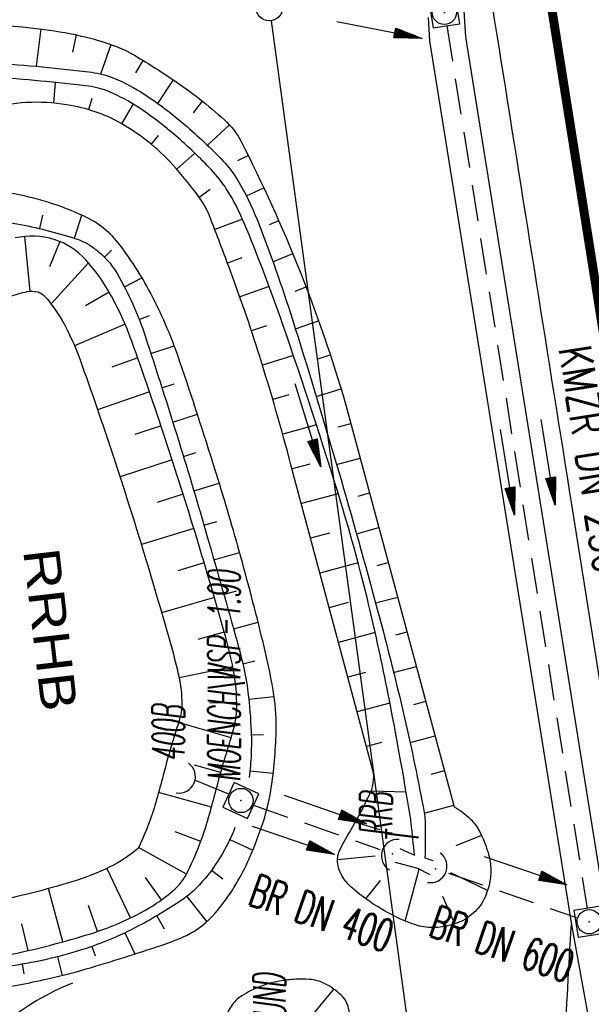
# Model space of a CAD drawing. Extents: x 447827 to 448299, y 438389 to 439851.
# Tile 63 of 116: x 448027 to 448059, y 439209 to 439264. Entities that reach past the tile are written whole.
import ezdxf
from ezdxf.enums import TextEntityAlignment as Align

# ---------------------------------------------------------------- set-up
doc = ezdxf.new("R2010")
doc.units = 0
doc.header["$LTSCALE"] = 2
doc.header["$MEASUREMENT"] = 0
doc.linetypes.add('AUSGEZOGEN', pattern=[0])
doc.linetypes.add('GESTRICH-X2', pattern=[1.5, 1, -0.5])
doc.layers.get('0').update_dxf_attribs({"linetype": 'AUSGEZOGEN'})
for name, color, linetype in [('210-GRENZL-BAB', 7, 'AUSGEZOGEN'), ('210-GRENZP-BAB', 7, 'AUSGEZOGEN'), ('ANMERKUNG', 7, 'CONTINUOUS'), ('BOESCHG', 250, 'AUSGEZOGEN'), ('BW-SCHRIFT', 250, 'AUSGEZOGEN'), ('DB-Wege', 15, 'CONTINUOUS'), ('DURCHL', 200, 'GESTRICH-X2'), ('FBRTOP', 250, 'AUSGEZOGEN'), ('GRABEN', 250, 'AUSGEZOGEN'), ('KANAL', 7, 'GESTRICH-X2'), ('MULDE', 250, 'AUSGEZOGEN'), ('PFEIL', 7, 'CONTINUOUS'), ('PFEILTOP', 200, 'AUSGEZOGEN'), ('SCHSYMBOL', 200, 'AUSGEZOGEN'), ('TEXTO', 4, 'CONTINUOUS')]:
    doc.layers.add(name, color=color, linetype=linetype)
doc.styles.add('ROMANS', font='romans.shx', dxfattribs={"width": 0.8})
doc.styles.add('UNIR-H', font='unir_h.shx', dxfattribs={"width": 0.8})

# ---------------------------------------------------------------- blocks, each defined once
blk = doc.blocks.new('DL')
at = {"color": 0}
blk.add_arc((-0.311, 0.025), 0.91, 282.5363, 77.4637, dxfattribs=at)
blk.add_point((0.597, 0.003), dxfattribs=at)
blk = doc.blocks.new('20')
blk.add_lwpolyline([(-0.754, -0.751), (0.754, -0.751), (0.754, 0.75), (-0.754, 0.75)], close=True)
blk.add_circle((0, 0), 0.676)
blk.add_point((0, 0))
blk = doc.blocks.new('42')
at = {"color": 0}
blk.add_arc((-0.025, -0.311), 0.91, 12.5363, 167.4637, dxfattribs=at)
blk.add_point((0, 0), dxfattribs=at)
blk = doc.blocks.new('PFEIL2')
at = {"color": 0}
for p, q in [((0.88, 0.002), (-2.401, -0.012)), ((0.881, -0.271), (0.879, 0.276)), ((0.879, 0.276), (2.429, 0.009)), ((0.911, 0.27), (0.879, 0.265)), ((0.965, 0.261), (0.879, 0.246)), ((1.019, 0.252), (0.879, 0.228)), ((1.073, 0.242), (0.879, 0.209)), ((1.127, 0.233), (0.879, 0.191)), ((1.181, 0.224), (0.879, 0.172)), ((1.235, 0.214), (0.879, 0.154)), ((1.289, 0.205), (0.879, 0.135)), ((1.343, 0.196), (0.879, 0.117)), ((1.397, 0.187), (0.879, 0.098)), ((1.451, 0.177), (0.879, 0.08)), ((1.505, 0.168), (0.879, 0.061)), ((1.559, 0.159), (0.88, 0.043)), ((1.613, 0.149), (0.88, 0.024)), ((1.668, 0.14), (0.88, 0.006)), ((1.722, 0.131), (0.88, -0.013)), ((1.776, 0.121), (0.88, -0.031)), ((1.83, 0.112), (0.88, -0.05)), ((1.884, 0.103), (0.88, -0.068)), ((1.938, 0.094), (0.88, -0.087)), ((1.992, 0.084), (0.88, -0.105)), ((2.046, 0.075), (0.88, -0.124)), ((2.1, 0.066), (0.88, -0.142)), ((2.154, 0.056), (0.88, -0.161)), ((2.208, 0.047), (0.88, -0.179)), ((2.262, 0.038), (0.881, -0.198)), ((2.316, 0.029), (0.881, -0.216)), ((2.37, 0.019), (0.881, -0.235)), ((2.424, 0.01), (0.881, -0.253)), ((2.429, 0.009), (0.881, -0.271))]:
    blk.add_line(p, q, dxfattribs=at)
blk = doc.blocks.new('GST')
at = {"color": 0}
blk.add_circle((0, 0), 0.75, dxfattribs=at)
blk.add_point((0, 0), dxfattribs=at)

msp = doc.modelspace()

# ---------------------------------------------------------------- linework, layer by layer
at = {"layer": '210-GRENZL-BAB', "flags": 128}
msp.add_lwpolyline([(448041.221, 439263.707), (448056.719, 439149.913)], dxfattribs=at)
at = {"layer": 'BOESCHG'}
for p, q in [((448028.159, 439261.171), (448028.422, 439263.246)), ((448030.187, 439261.949), (448030.394, 439262.913)), ((448031.744, 439260.745), (448032.32, 439262.379)), ((448033.694, 439260.811), (448034.105, 439261.489)), ((448029.203, 439260.271), (448029.1, 439259.123)), ((448034.909, 439259.105), (448035.79, 439260.411)), ((448031.243, 439259.377), (448031.062, 439258.753)), ((448033.534, 439259.075), (448032.897, 439257.972)), ((448036.893, 439258.589), (448037.402, 439259.228)), ((448037.674, 439256.779), (448038.904, 439257.909)), ((448034.932, 439257.313), (448034.539, 439256.834)), ((448036.978, 439256.332), (448035.969, 439255.44)), ((448039.365, 439255.922), (448039.945, 439256.211)), ((448037.834, 439254.319), (448037.219, 439253.879)), ((448039.847, 439253.957), (448040.815, 439254.41)), ((448028.342, 439252.139), (448028.521, 439252.888)), ((448030.269, 439251.605), (448030.676, 439252.89)), ((448039.627, 439252.67), (448038.085, 439252.085)), ((448041.137, 439252.367), (448041.642, 439252.589)), ((448027.498, 439251.703), (448027.789, 439248.659)), ((448029.459, 439251.42), (448028.883, 439250.004)), ((448031.945, 439250.553), (448032.337, 439250.938)), ((448041.322, 439250.295), (448042.426, 439250.749)), ((448031.049, 439250.24), (448028.974, 439247.948)), ((448039.589, 439250.514), (448038.792, 439250.214)), ((448033.054, 439248.899), (448034.03, 439249.408)), ((448032.204, 439248.611), (448030.88, 439247.847)), ((448041.115, 439248.916), (448039.48, 439248.336)), ((448042.567, 439248.661), (448043.165, 439248.891)), ((448033.094, 439246.821), (448030.281, 439245.622)), ((448033.88, 439247.079), (448034.451, 439247.301)), ((448042.574, 439246.556), (448043.861, 439247.016)), ((448040.967, 439246.722), (448040.128, 439246.444)), ((448034.528, 439245.187), (448035.832, 439245.612)), ((448033.794, 439244.947), (448032.352, 439244.438)), ((448042.466, 439245.075), (448040.738, 439244.54)), ((448043.836, 439244.901), (448044.512, 439245.125)), ((448034.452, 439243.059), (448031.56, 439242.065)), ((448035.143, 439243.284), (448035.816, 439243.499)), ((448043.737, 439242.798), (448045.117, 439243.219)), ((448042.213, 439242.889), (448041.316, 439242.625)), ((448035.747, 439241.377), (448037.12, 439241.808)), ((448035.093, 439241.164), (448033.643, 439240.68)), ((448043.743, 439241.223), (448041.865, 439240.702)), ((448044.981, 439241.111), (448045.661, 439241.294)), ((448036.339, 439239.467), (448037.037, 439239.681)), ((448035.719, 439239.265), (448032.811, 439238.321)), ((448044.869, 439239.009), (448046.183, 439239.363)), ((448043.373, 439239.036), (448042.387, 439238.771)), ((448036.918, 439237.553), (448038.337, 439237.976)), ((448036.328, 439237.36), (448034.87, 439236.9)), ((448044.956, 439237.39), (448042.905, 439236.84)), ((448046.065, 439237.26), (448046.704, 439237.433)), ((448037.484, 439235.634), (448038.199, 439235.842)), ((448036.922, 439235.45), (448033.998, 439234.555)), ((448045.975, 439235.164), (448047.225, 439235.502)), ((448044.478, 439235.191), (448043.423, 439234.908)), ((448038.038, 439233.713), (448039.466, 439234.122)), ((448037.5, 439233.535), (448036.035, 439233.099)), ((448046.068, 439233.547), (448043.942, 439232.976)), ((448047.13, 439233.404), (448047.747, 439233.571)), ((448038.064, 439231.616), (448035.127, 439230.766)), ((448038.586, 439231.789), (448039.289, 439231.988)), ((448047.041, 439231.309), (448048.268, 439231.64)), ((448045.511, 439231.327), (448044.46, 439231.045)), ((448039.128, 439229.864), (448040.494, 439230.247)), ((448038.613, 439229.693), (448037.141, 439229.279)), ((448047.017, 439229.66), (448044.978, 439229.113)), ((448048.171, 439229.542), (448048.789, 439229.709)), ((448039.092, 439227.752), (448036.097, 439227.137)), ((448039.644, 439227.932), (448040.31, 439228.092)), ((448048.044, 439227.436), (448049.311, 439227.778)), ((448046.47, 439227.442), (448045.497, 439227.181)), ((448039.976, 439225.961), (448041.391, 439226.113)), ((448039.312, 439225.767), (448037.783, 439225.739)), ((448047.837, 439225.739), (448046.015, 439225.25)), ((448049.173, 439225.669), (448049.832, 439225.847)), ((448038.997, 439223.801), (448036.062, 439224.659)), ((448040.116, 439223.967), (448040.806, 439223.987)), ((448048.958, 439223.54), (448050.354, 439223.917)), ((448047.372, 439223.543), (448046.534, 439223.318)), ((448038.424, 439221.885), (448036.951, 439222.293)), ((448040.042, 439221.97), (448041.339, 439221.839)), ((448050.123, 439221.783), (448050.875, 439221.986)), ((448037.901, 439219.955), (448034.951, 439220.759)), ((448046.794, 439220.863), (448048.74, 439220.8)), ((448049.751, 439219.611), (448051.396, 439220.055)), ((448045.916, 439219.114), (448047.277, 439218.712)), ((448037.303, 439218.047), (448035.871, 439218.581)), ((448052.93, 439218.38), (448051.5, 439217.806)), ((448038.923, 439218.147), (448040.201, 439217.551)), ((448036.508, 439216.213), (448033.839, 439217.705)), ((448044.916, 439217.038), (448047.008, 439217.244)), ((448033.399, 439213.785), (448032.085, 439216.546)), ((448037.899, 439216.434), (448038.53, 439215.963)), ((448048.683, 439213.607), (448049.472, 439216.503)), ((448053.271, 439215.309), (448051.229, 439216.3)), ((448035.121, 439214.796), (448034.226, 439216.036)), ((448046.497, 439214.846), (448047.318, 439215.87)), ((448029.632, 439212.457), (448028.82, 439215.417)), ((448031.548, 439213.03), (448031.051, 439214.48)), ((448036.528, 439214.987), (448037.634, 439213.563)), ((448051.458, 439213.458), (448050.784, 439214.974)), ((448027.693, 439211.965), (448027.345, 439213.458)), ((448034.851, 439213.898), (448035.272, 439213.182)), ((448033.086, 439212.958), (448033.643, 439211.781)), ((448031.237, 439212.199), (448031.422, 439211.673)), ((448027.366, 439211.211), (448027.458, 439210.674)), ((448029.322, 439211.626), (448029.586, 439210.586)), ((448042.291, 439206.903), (448044.718, 439209.822))]:
    msp.add_line(p, q, dxfattribs=at)
for points in [[(448016.522, 439262.828, -0.014712), (448016.833, 439262.943, -0.028096), (448017.73, 439263.189, -0.042187), (448020.828, 439263.587, -0.028622), (448025.428, 439263.523, -0.005871), (448027.368, 439263.362, -0.009215), (448028.601, 439263.222, -0.025362), (448030.867, 439262.805, -0.031973), (448032.615, 439262.27, -0.042113), (448033.503, 439261.847, -0.015627), (448035.745, 439260.44, -0.036292), (448038.624, 439258.187, -0.088018), (448039.552, 439256.987, -0.046713), (448045.364, 439242.391), (448051.419, 439219.967)], [(448046.945, 439221.789), (448042.327, 439238.997, 0.011686), (448040.588, 439245.022, 0.013828), (448038.861, 439250.033, 0.00096), (448037.865, 439252.668, 0.010631), (448037.769, 439252.904, 0.055607), (448037.194, 439253.915, 0.028148), (448035.744, 439255.692, 0.04106), (448034.334, 439257, 0.040204), (448032.698, 439258.085, 0.046208), (448031.434, 439258.639, 0.039244), (448029.857, 439259.028, 0.109594), (448025.388, 439258.783, -0.073662), (448018.826, 439257.952, -0.007131), (448017.213, 439258.009, -0.02801)], [(448025.544, 439209.768, 0.013578), (448028.789, 439210.398, 0.017793), (448031.231, 439211.034, 0.008767), (448035.356, 439212.345, 0.030522), (448036.509, 439212.814, 0.105347), (448038.106, 439214.046, 0.065837), (448039.842, 439216.742, 0.032757), (448040.791, 439219.153, 0.041727), (448041.248, 439221.136, 0.031695), (448041.504, 439224.35, 0.048223), (448041.334, 439226.465, 0.015745), (448040.771, 439229.133, 0.008213), (448039.447, 439234.19, 0.007726), (448038.096, 439238.752, 0.005846), (448036.148, 439244.73, 0.037215), (448034.601, 439248.378, 0.043751), (448032.801, 439251.23, 0.120933), (448030.842, 439252.813, 0.068867), (448026.659, 439254.114, 0.059685), (448025.12, 439254.183, 0.044135), (448023.068, 439253.846)], [(448023.401, 439252.376, -0.158711), (448023.854, 439252.676, -0.087967), (448024.599, 439252.746, -0.02635), (448027.059, 439252.414, -0.030161), (448030.294, 439251.598, -0.082472), (448031.386, 439251.04, -0.102708), (448032.663, 439249.612, -0.051657), (448034.209, 439246.165, -0.004459), (448036.079, 439240.314, -0.004934), (448037.67, 439234.996, -0.00212), (448039.325, 439229.163, -0.009644), (448039.659, 439227.872, -0.028282), (448039.933, 439226.34, -0.019978), (448040.111, 439224.144, -0.020871), (448040.11, 439222.897, -0.02009), (448040.002, 439221.605, -0.038766)], [(448026.187, 439211.638, 0.023592), (448030.95, 439212.839, 0.04073), (448033.6, 439213.883, 0.060552), (448035.728, 439215.271, 0.107434), (448036.61, 439216.413, 0.021179), (448037.291, 439218.016, 0.022676), (448037.793, 439219.564, 0.001872), (448038.164, 439220.933, -0.002525), (448038.441, 439221.948, -0.008743), (448038.773, 439223.068, 0.008496), (448039.116, 439224.221, 0.07173), (448039.311, 439225.729, 0.050162), (448039.063, 439227.883, 0.0149), (448038.611, 439229.697, 0.005105), (448037.078, 439234.934, 0.006061), (448035.327, 439240.458, 0.00613), (448033.463, 439245.875, 0.042716), (448032.248, 439248.532, 0.054274), (448030.905, 439250.401, 0.135536), (448029.14, 439251.532, 0.131125), (448026.978, 439251.619, 0.025891)], [(448026.648, 439248.357, -0.025891), (448027.648, 439248.636, -0.131125), (448028.235, 439248.613, -0.135536), (448028.63, 439248.36, -0.054274), (448029.587, 439247.028, -0.042716), (448030.585, 439244.845, -0.00613), (448032.425, 439239.499, -0.006061), (448034.154, 439234.045, -0.005105), (448035.668, 439228.869, -0.0149), (448036.077, 439227.232, -0.050162), (448036.255, 439225.685, -0.07173), (448036.172, 439225.043, -0.008496), (448035.859, 439223.989, 0.008743), (448035.496, 439222.766, 0.002525), (448035.211, 439221.721, -0.001872), (448034.846, 439220.374, -0.022676), (448034.429, 439219.09, -0.021179), (448033.849, 439217.725, -0.107434), (448033.761, 439217.611, -0.060552), (448032.252, 439216.626, -0.04073), (448030.178, 439215.809, -0.022034), (448025.562, 439214.63, -0.020303)], [(448051.419, 439219.967, -0.059346), (448052.317, 439219.289, -0.082226), (448052.804, 439218.636, -0.040748), (448053.269, 439217.522, -0.057543), (448053.439, 439216.682, -0.065062), (448053.4, 439215.822, -0.061039), (448053.131, 439214.946, -0.106503), (448052.476, 439214.051, -0.100113), (448051.458, 439213.458, -0.071316), (448050.347, 439213.25, -0.081859), (448049.368, 439213.368, -0.043358), (448048.246, 439213.803, -0.032005), (448046.834, 439214.614, -0.031582), (448045.749, 439215.436, -0.06079), (448045.272, 439215.96, -0.11603), (448044.931, 439216.8, -0.146199), (448045.029, 439217.519, -0.032872), (448045.579, 439218.545, 0.025089), (448046.319, 439219.877, 0.002056), (448046.636, 439220.529, 0.004033), (448046.794, 439220.863, 0.067894), (448046.885, 439221.159, 0.033145), (448046.945, 439221.789)], [(448039.205, 439218.811, -0.048103), (448038.372, 439217.127, -0.04804), (448037.232, 439215.631, -0.057076), (448036.219, 439214.761, -0.027463), (448033.847, 439213.337, -0.047904), (448030.43, 439211.933, -0.041855), (448026.298, 439211.051, -0.052187), (448025.349, 439211.029, -0.025128), (448023.398, 439211.288)], [(448063.279, 439155.748), (448061.175, 439170.373), (448057.942, 439192.837, -0.035777), (448057.468, 439199.458, -0.017001), (448057.944, 439213.403)]]:
    msp.add_lwpolyline(points, format="xyb", dxfattribs=at)
at = {"layer": 'BOESCHG', "flags": 128}
msp.add_lwpolyline([(448045.596, 439207.854, 0.095463), (448045.503, 439208.863, 0.133234), (448045.122, 439209.488, 0.074452), (448044.195, 439210.136, 0.096769), (448043.352, 439210.368, 0.03411), (448042.59, 439210.374, 0.028828), (448041.695, 439210.267, 0.051755), (448040.485, 439209.92, 0.057091), (448039.481, 439209.375, 0.110416), (448038.937, 439208.779, 0.052884), (448038.266, 439207.252, 0.10273), (448038.129, 439205.938, 0.084273), (448038.556, 439204.391)], format="xyb", dxfattribs=at)
at = {"layer": 'DB-Wege', "linetype": 'Continuous'}
msp.add_ellipse((448035.09, 439197.585), major_axis=(-2.702, 13.227), ratio=1, start_param=0.171306, end_param=1.456866, dxfattribs=at)
at = {"layer": 'DURCHL'}
for p, q in [((448036.998, 439221.449), (448038.866, 439220.684)), ((448040.25, 439220.063), (448047.281, 439217.594)), ((448051.094, 439216.281), (448058.219, 439213.813))]:
    msp.add_line(p, q, dxfattribs=at)
at = {"layer": 'FBRTOP'}
for points in [[(448034.372, 439384.926, -0.000001), (448050.087, 439286.169, -0.000002), (448057.944, 439236.79), (448081.515, 439088.654, 0.000001), (448091.337, 439026.931, -0.000001), (448101.158, 438965.207, -0.000001), (448105.087, 438940.518, 0.000002), (448109.015, 438915.828, 0.000007), (448110.98, 438903.483, -0.000017)], [(448068.197, 439390.308, -0.000001), (448083.912, 439291.551, -0.000002), (448091.769, 439242.172), (448115.34, 439094.036, 0.000001), (448125.161, 439032.313, -0.000001), (448134.983, 438970.589, -0.000001), (448138.911, 438945.9, 0.000002), (448142.84, 438921.21, 0.000007), (448144.804, 438908.866, -0.000017)]]:
    msp.add_lwpolyline(points, format="xyb", dxfattribs=at)
at = {"layer": 'FBRTOP', "const_width": 0.5}
msp.add_lwpolyline([(448037.582, 439385.437), (448061.154, 439237.301), (448084.725, 439089.165), (448104.368, 438965.718), (448112.225, 438916.339), (448116.154, 438891.649), (448120.082, 438866.96), (448121.407, 438858.629), (448124.099, 438842.153), (448128.414, 438817.366), (448133.041, 438792.62), (448137.977, 438767.933), (448143.221, 438743.311), (448148.772, 438718.755), (448151.568, 438707.069)], dxfattribs=at)
at = {"layer": 'GRABEN'}
for points in [[(448016.741, 439260.314, -0.037764), (448022.36, 439261.302, -0.04066), (448025.726, 439261.36, -0.015302), (448031.236, 439260.837, -0.06673), (448032.468, 439260.511, -0.047038), (448034.163, 439259.616, -0.032177), (448036.401, 439257.935, -0.025244), (448038.546, 439255.901, -0.055336), (448039.365, 439254.825, -0.041488), (448040.437, 439252.648, -0.017026), (448042.408, 439247.082, -0.005124), (448044.83, 439239.14, -0.005273), (448047.023, 439231.376, -0.009177), (448048.646, 439224.921, -0.011349), (448049.743, 439219.652, -0.04141), (448049.789, 439219.198, -0.009108), (448049.787, 439217.127)], [(448049.203, 439217.281, 0.003311), (448049.02, 439219.057, 0.013595), (448048.96, 439219.488, 0.007603), (448047.741, 439226.232, 0.010146), (448046.648, 439231.25, 0.015814), (448045.102, 439236.918, 0.008898), (448041.86, 439246.842, 0.015382), (448039.724, 439252.442, 0.042858), (448038.728, 439254.353, 0.049009), (448037.905, 439255.404, 0.023699), (448035.909, 439257.305, 0.031941), (448033.824, 439258.889, 0.046151), (448032.226, 439259.75, 0.069597), (448031.079, 439260.058, 0.01519), (448025.683, 439260.563, 0.040624), (448022.327, 439260.501, 0.03635), (448017.017, 439259.577)]]:
    msp.add_lwpolyline(points, format="xyb", dxfattribs=at)
for points in [[(448048.382, 439217.652), (448049.203, 439217.281)], [(448049.787, 439217.127), (448050.219, 439216.984)]]:
    msp.add_lwpolyline(points, dxfattribs=at)
at = {"layer": 'GRABEN', "flags": 128}
msp.add_lwpolyline([(448048.136, 439216.892), (448049.37, 439216.554), (448050.065, 439216.209)], dxfattribs=at)
at = {"layer": 'KANAL'}
for p, q in [((448051, 439263.438), (448058.813, 439214.313)), ((448040.25, 439220.063), (448047.281, 439217.594)), ((448051.094, 439216.281), (448058.219, 439213.813))]:
    msp.add_line(p, q, dxfattribs=at)
at = {"layer": 'MULDE'}
for points in [[(448021.355, 439458.855), (448021.555, 439456.837), (448031.795, 439391.651), (448038.429, 439351.197), (448044.471, 439313.059), (448046.06, 439301.333), (448046.752, 439296.903), (448051.85, 439265.745), (448052.037, 439262.802), (448059.916, 439213.741), (448063.088, 439196.253), (448069.403, 439155.379)], [(448049.964, 439263.879), (448050.047, 439262.58), (448057.944, 439213.403), (448061.008, 439196.515)]]:
    msp.add_lwpolyline(points, dxfattribs=at)

# ---------------------------------------------------------------- block references
at = {"layer": '210-GRENZP-BAB', "rotation": 279.0411497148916}
msp.add_blockref('GST', (448041.12, 439264.45), dxfattribs=at)
at = {"layer": 'PFEIL'}
for p, rotation in [((448056.639, 439239.153), 279.0533000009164), ((448044.238, 439219.815), 340.6840000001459), ((448055.377, 439216.408), 341.0119999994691)]:
    msp.add_blockref('PFEIL2', p, dxfattribs=dict(at, rotation=rotation))
at = {"layer": 'PFEILTOP'}
for p, rotation in [((448047.242, 439263.189), 348.5633860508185), ((448043.273, 439241.211), 286.9692703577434), ((448054.375, 439238.598), 279.0411497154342), ((448042.454, 439218.104), 340.8361563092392)]:
    msp.add_blockref('PFEIL2', p, dxfattribs=dict(at, rotation=rotation))
at = {"layer": 'SCHSYMBOL'}
for name, p, rotation in [('20', (448050.868, 439264.169), 279.0411), ('DL', (448036.374, 439221.501), 337.7169602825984), ('20', (448039.539, 439220.319), 335.478053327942), ('42', (448047.981, 439217.36), 72.69225540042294), ('42', (448050.38, 439216.514), 246.7064173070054), ('20', (448058.93, 439213.572), 279.0411)]:
    msp.add_blockref(name, p, dxfattribs=dict(at, rotation=rotation))

# ---------------------------------------------------------------- texts
at = {"layer": 'ANMERKUNG', "style": 'ROMANS', "oblique": 7, "width": 0.5}
for s, p in [('MOENCH\\WSP-1.90', (448039.502, 439221.346)), ('400B', (448036.401, 439222.491)), ('RRB', (448047.964, 439218.338)), ('T', (448049.428, 439217.95)), ('RUND', (448042.019, 439207.368))]:
    msp.add_text(s, height=1.8, rotation=90, dxfattribs=at).set_placement(p)
at = {"layer": 'BW-SCHRIFT', "style": 'UNIR-H', "width": 1.2}
msp.add_text('RRHB', height=2, rotation=276.6042, dxfattribs=at).set_placement((448027.414, 439234.234))
at = {"layer": 'TEXTO', "style": 'ROMANS'}
for s, rotation, width, p in [('KMZR DN 250', 279.0533, 0.75, (448058.235, 439239.165)), ('BR DN 400', 340.684, 0.6, (448043.736, 439213.202)), ('BR DN 600', 341.012, 0.6, (448053.792, 439211.491))]:
    msp.add_text(s, height=1.8, rotation=rotation, dxfattribs=dict(at, width=width)).set_placement(p, align=Align.CENTER)

doc.saveas('drawing.dxf')
